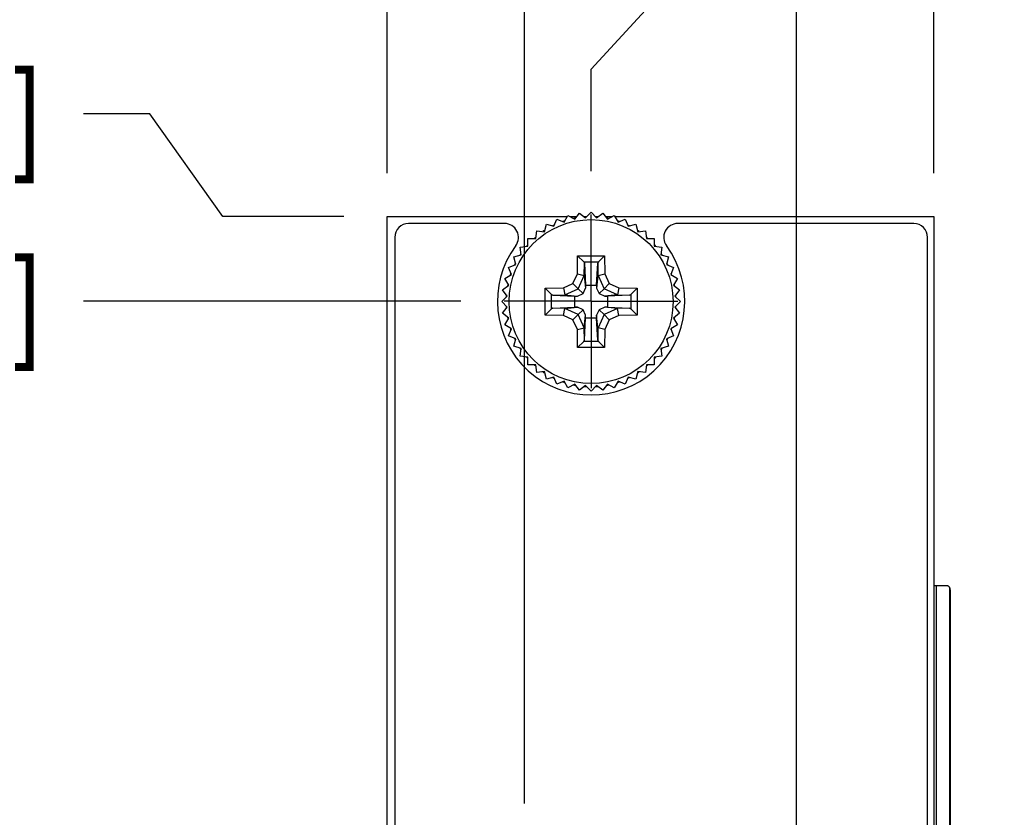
# Model space of a CAD drawing. Header units: inches. Extents: x 0.2 to 16.8, y 0.2 to 10.8.
# Tile 6 of 36: x 4 to 5.5, y 7.3 to 8.5. Entities that reach past the tile are written whole.
import ezdxf

# ---------------------------------------------------------------- set-up
doc = ezdxf.new("R2010")
doc.units = ezdxf.units.IN
doc.header["$LTSCALE"] = 0.935
doc.header["$MEASUREMENT"] = 0
doc.linetypes.add('CENTER', pattern=[0.6, 0.375, -0.075, 0.075, -0.075])
doc.layers.get('0').update_dxf_attribs({"linetype": 'CONTINUOUS'})
doc.layers.add('02___PRT_ALL_AXES', color=7, linetype='CONTINUOUS')
doc.layers.add('DIMENSIONS', color=7, linetype='CONTINUOUS')
doc.styles.get("Standard").update_dxf_attribs({"font": 'txt', "width": 0.8})
doc.dimstyles.new('DIMSTYLE_1', dxfattribs={"dimtxt": 0.125, "dimasz": 0.18, "dimexe": 0.18, "dimexo": 0.0625, "dimgap": 0.09, "dimtad": 0, "dimtih": 1, "dimtoh": 1, "dimdec": 3, "dimzin": 4, "dimdsep": 46, "dimtxsty": 'STANDARD', "dimblk": '_FILLED', "dimblk1": '_FILLED', "dimblk2": '_FILLED', "dimcen": 0.09, "dimadec": 0, "dimazin": 0, "dimtp": 0.01, "dimtm": 0.01, "dimtfac": 1, "dimtdec": 3, "dimtofl": 0, "dimtmove": 0, "dimatfit": 3, "dimldrblk": '_FILLED', "dimfxl": 1, "dimtolj": 1, "dimtzin": 4, "dimarcsym": 0})

# ---------------------------------------------------------------- blocks, each defined once
blk = doc.blocks.new('*D0')
at = {"layer": 'DIMENSIONS', "color": 2, "linetype": 'CONTINUOUS'}
blk.add_line((4.5814, 7.1719), (4.1336, 7.1719), dxfattribs=at)
at = {"layer": 'DIMENSIONS', "color": 2, "linetype": 'CONTINUOUS', "insert": (4.0711, 7.2344), "char_height": 0.125, "width": 1.325, "attachment_point": 3, "line_spacing_factor": 0.9}
blk.add_mtext('-.911{\\Ftxt.shx;\\W1.000000;\\H0.125000; }[23.14]', dxfattribs=at)
blk = doc.blocks.new('_FILLED')
at = {"color": 0, "linetype": 'BYBLOCK'}
blk.add_solid([(0, 0), (-1, 0.1736), (-1, -0.1736)], dxfattribs=at)
blk = doc.blocks.new('*D1')
at = {"layer": 'DIMENSIONS', "color": 2, "linetype": 'CONTINUOUS'}
blk.add_line((4.6775, 8.0829), (4.1336, 8.0829), dxfattribs=at)
at = {"layer": 'DIMENSIONS', "color": 2, "linetype": 'CONTINUOUS', "insert": (4.0711, 8.1454), "char_height": 0.125, "width": 0.825, "attachment_point": 3, "line_spacing_factor": 0.9}
blk.add_mtext('.000{\\Ftxt.shx;\\W1.000000;\\H0.125000; }[0]', dxfattribs=at)
blk = doc.blocks.new('*D2')
at = {"layer": 'DIMENSIONS', "color": 2, "linetype": 'CONTINUOUS'}
blk.add_line((4.9734, 6.8919), (4.1336, 6.8919), dxfattribs=at)
at = {"layer": 'DIMENSIONS', "color": 2, "linetype": 'CONTINUOUS', "insert": (4.0711, 6.9544), "char_height": 0.125, "width": 1.425, "attachment_point": 3, "line_spacing_factor": 0.9}
blk.add_mtext('-1.191{\\Ftxt.shx;\\W1.000000;\\H0.125000; }[30.25]', dxfattribs=at)
blk = doc.blocks.new('*D3')
at = {"layer": 'DIMENSIONS', "color": 2, "linetype": 'CONTINUOUS'}
blk.add_line((4.5814, 6.6119), (4.1336, 6.6119), dxfattribs=at)
at = {"layer": 'DIMENSIONS', "color": 2, "linetype": 'CONTINUOUS', "insert": (4.0711, 6.6744), "char_height": 0.125, "width": 1.425, "attachment_point": 3, "line_spacing_factor": 0.9}
blk.add_mtext('-1.471{\\Ftxt.shx;\\W1.000000;\\H0.125000; }[37.36]', dxfattribs=at)
blk = doc.blocks.new('*D4')
at = {"layer": 'DIMENSIONS', "color": 2, "linetype": 'CONTINUOUS'}
blk.add_line((4.9734, 6.3319), (4.1336, 6.3319), dxfattribs=at)
at = {"layer": 'DIMENSIONS', "color": 2, "linetype": 'CONTINUOUS', "insert": (4.0711, 6.3944), "char_height": 0.125, "width": 1.425, "attachment_point": 3, "line_spacing_factor": 0.9}
blk.add_mtext('-1.751{\\Ftxt.shx;\\W1.000000;\\H0.125000; }[44.48]', dxfattribs=at)
blk = doc.blocks.new('*D5')
at = {"layer": 'DIMENSIONS', "color": 2, "linetype": 'CONTINUOUS'}
blk.add_line((4.5814, 6.0519), (4.1336, 6.0519), dxfattribs=at)
at = {"layer": 'DIMENSIONS', "color": 2, "linetype": 'CONTINUOUS', "insert": (4.0711, 6.1144), "char_height": 0.125, "width": 1.425, "attachment_point": 3, "line_spacing_factor": 0.9}
blk.add_mtext('-2.031{\\Ftxt.shx;\\W1.000000;\\H0.125000; }[51.59]', dxfattribs=at)
blk = doc.blocks.new('*D6')
at = {"layer": 'DIMENSIONS', "color": 2, "linetype": 'CONTINUOUS'}
blk.add_line((4.9734, 5.7719), (4.1336, 5.7719), dxfattribs=at)
at = {"layer": 'DIMENSIONS', "color": 2, "linetype": 'CONTINUOUS', "insert": (4.0711, 5.8344), "char_height": 0.125, "width": 1.325, "attachment_point": 3, "line_spacing_factor": 0.9}
blk.add_mtext('-2.311{\\Ftxt.shx;\\W1.000000;\\H0.125000; }[58.7]', dxfattribs=at)
blk = doc.blocks.new('*D7')
at = {"layer": 'DIMENSIONS', "color": 2, "linetype": 'CONTINUOUS'}
blk.add_line((4.5814, 5.4919), (4.1336, 5.4919), dxfattribs=at)
at = {"layer": 'DIMENSIONS', "color": 2, "linetype": 'CONTINUOUS', "insert": (4.0711, 5.5544), "char_height": 0.125, "width": 1.425, "attachment_point": 3, "line_spacing_factor": 0.9}
blk.add_mtext('-2.591{\\Ftxt.shx;\\W1.000000;\\H0.125000; }[65.81]', dxfattribs=at)
blk = doc.blocks.new('*D8')
at = {"layer": 'DIMENSIONS', "color": 2, "linetype": 'CONTINUOUS'}
blk.add_line((5.0985, 5.2119), (4.1336, 5.2119), dxfattribs=at)
at = {"layer": 'DIMENSIONS', "color": 2, "linetype": 'CONTINUOUS', "insert": (4.0711, 5.2744), "char_height": 0.125, "width": 1.425, "attachment_point": 3, "line_spacing_factor": 0.9}
blk.add_mtext('-2.871{\\Ftxt.shx;\\W1.000000;\\H0.125000; }[72.92]', dxfattribs=at)
blk = doc.blocks.new('*D9')
at = {"layer": 'DIMENSIONS', "color": 2, "linetype": 'CONTINUOUS'}
blk.add_line((4.9734, 5.2119), (4.1336, 5.2119), dxfattribs=at)
at = {"layer": 'DIMENSIONS', "color": 2, "linetype": 'CONTINUOUS', "insert": (4.0711, 5.2744), "char_height": 0.125, "width": 1.425, "attachment_point": 3, "line_spacing_factor": 0.9}
blk.add_mtext('-2.871{\\Ftxt.shx;\\W1.000000;\\H0.125000; }[72.92]', dxfattribs=at)
blk = doc.blocks.new('*D10')
at = {"layer": 'DIMENSIONS', "color": 2, "linetype": 'CONTINUOUS'}
blk.add_line((4.5814, 4.9319), (4.1336, 4.9319), dxfattribs=at)
at = {"layer": 'DIMENSIONS', "color": 2, "linetype": 'CONTINUOUS', "insert": (4.0711, 4.9944), "char_height": 0.125, "width": 1.425, "attachment_point": 3, "line_spacing_factor": 0.9}
blk.add_mtext('-3.151{\\Ftxt.shx;\\W1.000000;\\H0.125000; }[80.04]', dxfattribs=at)
blk = doc.blocks.new('*D11')
at = {"layer": 'DIMENSIONS', "color": 2, "linetype": 'CONTINUOUS'}
blk.add_line((4.9734, 4.6519), (4.1336, 4.6519), dxfattribs=at)
at = {"layer": 'DIMENSIONS', "color": 2, "linetype": 'CONTINUOUS', "insert": (4.0711, 4.7144), "char_height": 0.125, "width": 1.425, "attachment_point": 3, "line_spacing_factor": 0.9}
blk.add_mtext('-3.431{\\Ftxt.shx;\\W1.000000;\\H0.125000; }[87.15]', dxfattribs=at)
blk = doc.blocks.new('*D12')
at = {"layer": 'DIMENSIONS', "color": 2, "linetype": 'CONTINUOUS'}
blk.add_line((4.5854, 4.1639), (4.1336, 4.1639), dxfattribs=at)
at = {"layer": 'DIMENSIONS', "color": 2, "linetype": 'CONTINUOUS', "insert": (4.0711, 4.2264), "char_height": 0.125, "width": 1.725, "attachment_point": 3, "line_spacing_factor": 0.9}
blk.add_mtext('2X -3.919{\\Ftxt.shx;\\W1.000000;\\H0.125000; }[99.54]', dxfattribs=at)
blk = doc.blocks.new('*D13')
at = {"layer": 'DIMENSIONS', "color": 2, "linetype": 'CONTINUOUS'}
blk.add_line((4.6775, 3.2604), (4.1336, 3.2604), dxfattribs=at)
at = {"layer": 'DIMENSIONS', "color": 2, "linetype": 'CONTINUOUS', "insert": (4.0711, 3.3229), "char_height": 0.125, "width": 1.525, "attachment_point": 3, "line_spacing_factor": 0.9}
blk.add_mtext('-4.823{\\Ftxt.shx;\\W1.000000;\\H0.125000; }[122.49]', dxfattribs=at)
blk = doc.blocks.new('*D14')
at = {"layer": 'DIMENSIONS', "color": 2, "linetype": 'CONTINUOUS'}
for p, q in [((4.2292, 8.3531), (4.1336, 8.3531)), ((4.3344, 8.2049), (4.2292, 8.3531)), ((4.5086, 8.2049), (4.3344, 8.2049))]:
    blk.add_line(p, q, dxfattribs=at)
at = {"layer": 'DIMENSIONS', "color": 2, "linetype": 'CONTINUOUS', "insert": (4.0711, 8.4156), "char_height": 0.125, "width": 1.025, "attachment_point": 3, "line_spacing_factor": 0.9}
blk.add_mtext('.122{\\Ftxt.shx;\\W1.000000;\\H0.125000; }[3.1]', dxfattribs=at)
blk = doc.blocks.new('*D15')
at = {"layer": 'DIMENSIONS', "color": 2, "linetype": 'CONTINUOUS'}
blk.add_line((5.3591, 8.2674), (5.3591, 8.6486), dxfattribs=at)
at = {"layer": 'DIMENSIONS', "color": 2, "linetype": 'CONTINUOUS', "insert": (5.2966, 8.7111), "char_height": 0.125, "width": 1.225, "attachment_point": 1, "rotation": 90, "line_spacing_factor": 0.9}
blk.add_mtext('.494{\\Ftxt.shx;\\W1.000000;\\H0.125000; }[12.55]', dxfattribs=at)
blk = doc.blocks.new('*D16')
at = {"layer": 'DIMENSIONS', "color": 2, "linetype": 'CONTINUOUS'}
for p, q in [((4.949, 8.5082), (4.949, 8.6486)), ((4.8651, 8.4171), (4.949, 8.5082)), ((4.8651, 8.2705), (4.8651, 8.4171))]:
    blk.add_line(p, q, dxfattribs=at)
at = {"layer": 'DIMENSIONS', "color": 2, "linetype": 'CONTINUOUS', "insert": (4.8865, 8.7111), "char_height": 0.125, "width": 1.125, "attachment_point": 1, "rotation": 90, "line_spacing_factor": 0.9}
blk.add_mtext('2X .000{\\Ftxt.shx;\\W1.000000;\\H0.125000; }[0]', dxfattribs=at)
blk = doc.blocks.new('*D17')
at = {"layer": 'DIMENSIONS', "color": 2, "linetype": 'CONTINUOUS'}
blk.add_line((4.5711, 8.2674), (4.5711, 8.6486), dxfattribs=at)
at = {"layer": 'DIMENSIONS', "color": 2, "linetype": 'CONTINUOUS', "insert": (4.5086, 8.7111), "char_height": 0.125, "width": 1.325, "attachment_point": 1, "rotation": 90, "line_spacing_factor": 0.9}
blk.add_mtext('- .294{\\Ftxt.shx;\\W1.000000;\\H0.125000; }[7.47]', dxfattribs=at)
blk = doc.blocks.new('*D20')
at = {"layer": 'DIMENSIONS', "color": 2, "linetype": 'CONTINUOUS'}
blk.add_line((4.769, 7.3595), (4.769, 8.6486), dxfattribs=at)
at = {"layer": 'DIMENSIONS', "color": 2, "linetype": 'CONTINUOUS', "insert": (4.7065, 8.7111), "char_height": 0.125, "width": 1.525, "attachment_point": 1, "rotation": 90, "line_spacing_factor": 0.9}
blk.add_mtext('5X -.096{\\Ftxt.shx;\\W1.000000;\\H0.125000; }[2.44]', dxfattribs=at)
blk = doc.blocks.new('*D21')
at = {"layer": 'DIMENSIONS', "color": 2, "linetype": 'CONTINUOUS'}
blk.add_line((5.161, 7.0795), (5.161, 8.6486), dxfattribs=at)
at = {"layer": 'DIMENSIONS', "color": 2, "linetype": 'CONTINUOUS', "insert": (5.0985, 8.7111), "char_height": 0.125, "width": 1.425, "attachment_point": 1, "rotation": 90, "line_spacing_factor": 0.9}
blk.add_mtext('5X .296{\\Ftxt.shx;\\W1.000000;\\H0.125000; }[7.52]', dxfattribs=at)

msp = doc.modelspace()

# ---------------------------------------------------------------- linework, layer by layer
at = {"color": 7, "linetype": 'CONTINUOUS'}
for p, q in [((4.5711, 3.1379), (4.5711, 8.2049)), ((4.5711, 8.2049), (4.8307, 8.2049)), ((4.8262, 8.197), (4.8318, 8.2067)), ((4.8318, 8.2067), (4.8415, 8.2011)), ((4.835, 8.2049), (4.8444, 8.2049)), ((4.8415, 8.2011), (4.8483, 8.21)), ((4.8483, 8.21), (4.8572, 8.2032)), ((4.855, 8.2049), (4.8589, 8.2049)), ((4.8572, 8.2032), (4.8651, 8.2111)), ((4.8651, 8.2111), (4.873, 8.2032)), ((4.8713, 8.2049), (4.8752, 8.2049)), ((4.873, 8.2032), (4.8819, 8.21)), ((4.8819, 8.21), (4.8887, 8.2011)), ((4.8858, 8.2049), (4.8952, 8.2049)), ((4.8887, 8.2011), (4.8984, 8.2067)), ((4.8984, 8.2067), (4.904, 8.197)), ((4.8995, 8.2049), (5.3591, 8.2049)), ((5.3591, 8.2049), (5.3591, 3.1379)), ((4.7404, 8.1949), (4.6021, 8.1949)), ((4.7978, 8.183), (4.8007, 8.1938)), ((4.8007, 8.1938), (4.8115, 8.1909)), ((4.8115, 8.1909), (4.8158, 8.2013)), ((4.8158, 8.2013), (4.8262, 8.197)), ((4.904, 8.197), (4.9144, 8.2013)), ((4.9144, 8.2013), (4.9187, 8.1909)), ((4.9187, 8.1909), (4.9295, 8.1938)), ((4.9295, 8.1938), (4.9324, 8.183)), ((5.3301, 8.1949), (4.9898, 8.1949)), ((4.5821, 8.1749), (4.5821, 3.1679)), ((4.7853, 8.1734), (4.7867, 8.1845)), ((4.7867, 8.1845), (4.7978, 8.183)), ((4.9324, 8.183), (4.9435, 8.1845)), ((4.9435, 8.1845), (4.9449, 8.1734)), ((5.3501, 3.1679), (5.3501, 8.1749)), ((4.763, 8.1607), (4.7741, 8.1622)), ((4.7644, 8.1496), (4.763, 8.1607)), ((4.7741, 8.1622), (4.7741, 8.1734)), ((4.7741, 8.1734), (4.7853, 8.1734)), ((4.9449, 8.1734), (4.9561, 8.1734)), ((4.9561, 8.1734), (4.9561, 8.1622)), ((4.9561, 8.1622), (4.9672, 8.1607)), ((4.9672, 8.1607), (4.9658, 8.1496)), ((4.7536, 8.1467), (4.7644, 8.1496)), ((4.7565, 8.1359), (4.7536, 8.1467)), ((4.8457, 8.1486), (4.8546, 8.1396)), ((4.8757, 8.1396), (4.8845, 8.1486)), ((4.9658, 8.1496), (4.9766, 8.1467)), ((4.9766, 8.1467), (4.9737, 8.1359)), ((4.7462, 8.1316), (4.7565, 8.1359)), ((4.7504, 8.1213), (4.7462, 8.1316)), ((4.8555, 8.1376), (4.8572, 8.1059)), ((4.873, 8.1059), (4.8747, 8.1376)), ((4.9737, 8.1359), (4.984, 8.1316)), ((4.984, 8.1316), (4.9798, 8.1213)), ((4.7407, 8.1157), (4.7504, 8.1213)), ((4.8453, 8.1224), (4.8551, 8.1202)), ((4.8551, 8.1202), (4.8552, 8.1201)), ((4.8552, 8.1201), (4.8572, 8.1019)), ((4.875, 8.1201), (4.873, 8.1019)), ((4.875, 8.1201), (4.8751, 8.1202)), ((4.8751, 8.1202), (4.8849, 8.1224)), ((4.9798, 8.1213), (4.9895, 8.1157)), ((4.7375, 8.0992), (4.7463, 8.106)), ((4.7463, 8.106), (4.7407, 8.1157)), ((4.839, 8.1084), (4.8465, 8.1009)), ((4.8572, 8.1059), (4.8572, 8.1019)), ((4.8572, 8.1059), (4.873, 8.1059)), ((4.873, 8.1059), (4.873, 8.1019)), ((4.8912, 8.1084), (4.8837, 8.1009)), ((4.9895, 8.1157), (4.9839, 8.106)), ((4.9839, 8.106), (4.9927, 8.0992)), ((4.7364, 8.0824), (4.7443, 8.0903)), ((4.7443, 8.0903), (4.7375, 8.0992)), ((4.7989, 8.1017), (4.8078, 8.0929)), ((4.8098, 8.0919), (4.8416, 8.0902)), ((4.8251, 8.1022), (4.8272, 8.0923)), ((4.8274, 8.0922), (4.8272, 8.0923)), ((4.8274, 8.0922), (4.8455, 8.0903)), ((4.8416, 8.0902), (4.8455, 8.0903)), ((4.8416, 8.0745), (4.8416, 8.0902)), ((4.8455, 8.0903), (4.8536, 8.0939)), ((4.8465, 8.1009), (4.8536, 8.0939)), ((4.8536, 8.0939), (4.8572, 8.1019)), ((4.873, 8.1019), (4.8766, 8.0939)), ((4.8837, 8.1009), (4.8766, 8.0939)), ((4.8766, 8.0939), (4.8847, 8.0903)), ((4.9028, 8.0922), (4.8847, 8.0903)), ((4.8847, 8.0903), (4.8886, 8.0902)), ((4.9204, 8.0919), (4.8886, 8.0902)), ((4.8886, 8.0902), (4.8886, 8.0745)), ((4.903, 8.0923), (4.9028, 8.0922)), ((4.9051, 8.1022), (4.903, 8.0923)), ((4.9313, 8.1017), (4.9224, 8.0929)), ((4.9927, 8.0992), (4.9859, 8.0903)), ((4.9859, 8.0903), (4.9938, 8.0824)), ((4.7443, 8.0744), (4.7364, 8.0824)), ((4.9938, 8.0824), (4.9859, 8.0744)), ((4.7375, 8.0656), (4.7443, 8.0744)), ((4.7463, 8.0587), (4.7375, 8.0656)), ((4.7989, 8.063), (4.8078, 8.0718)), ((4.8098, 8.0728), (4.8416, 8.0745)), ((4.8251, 8.0625), (4.8272, 8.0724)), ((4.8272, 8.0724), (4.8274, 8.0725)), ((4.8274, 8.0725), (4.8455, 8.0744)), ((4.839, 8.0563), (4.8465, 8.0638)), ((4.8455, 8.0744), (4.8416, 8.0745)), ((4.8536, 8.0708), (4.8455, 8.0744)), ((4.8465, 8.0638), (4.8536, 8.0708)), ((4.8572, 8.0628), (4.8536, 8.0708)), ((4.8552, 8.0447), (4.8572, 8.0628)), ((4.8572, 8.0588), (4.8572, 8.0628)), ((4.8766, 8.0708), (4.873, 8.0628)), ((4.873, 8.0628), (4.873, 8.0588)), ((4.875, 8.0447), (4.873, 8.0628)), ((4.8847, 8.0744), (4.8766, 8.0708)), ((4.8837, 8.0638), (4.8766, 8.0708)), ((4.8912, 8.0563), (4.8837, 8.0638)), ((4.8886, 8.0745), (4.8847, 8.0744)), ((4.9028, 8.0725), (4.8847, 8.0744)), ((4.8886, 8.0745), (4.9204, 8.0728)), ((4.9028, 8.0725), (4.903, 8.0724)), ((4.9051, 8.0625), (4.903, 8.0724)), ((4.9313, 8.063), (4.9224, 8.0718)), ((4.9927, 8.0656), (4.9839, 8.0587)), ((4.9859, 8.0744), (4.9927, 8.0656)), ((4.7407, 8.049), (4.7463, 8.0587)), ((4.7504, 8.0434), (4.7407, 8.049)), ((4.8555, 8.0271), (4.8572, 8.0588)), ((4.873, 8.0588), (4.8572, 8.0588)), ((4.8747, 8.0271), (4.873, 8.0588)), ((4.9895, 8.049), (4.9798, 8.0434)), ((4.9839, 8.0587), (4.9895, 8.049)), ((4.7462, 8.0331), (4.7504, 8.0434)), ((4.7565, 8.0288), (4.7462, 8.0331)), ((4.8453, 8.0423), (4.8551, 8.0445)), ((4.8552, 8.0447), (4.8551, 8.0445)), ((4.8751, 8.0445), (4.875, 8.0447)), ((4.8849, 8.0423), (4.8751, 8.0445)), ((4.984, 8.0331), (4.9737, 8.0288)), ((4.9798, 8.0434), (4.984, 8.0331)), ((4.7536, 8.018), (4.7565, 8.0288)), ((4.7644, 8.0151), (4.7536, 8.018)), ((4.8457, 8.0161), (4.8545, 8.0251)), ((4.8845, 8.0161), (4.8756, 8.0251)), ((4.9766, 8.018), (4.9658, 8.0151)), ((4.9737, 8.0288), (4.9766, 8.018)), ((4.763, 8.004), (4.7644, 8.0151)), ((4.7741, 8.0025), (4.763, 8.004)), ((4.9672, 8.004), (4.9561, 8.0025)), ((4.9658, 8.0151), (4.9672, 8.004)), ((4.7741, 7.9913), (4.7741, 8.0025)), ((4.7853, 7.9913), (4.7741, 7.9913)), ((4.7867, 7.9802), (4.7853, 7.9913)), ((4.9449, 7.9913), (4.9435, 7.9802)), ((4.9561, 7.9913), (4.9449, 7.9913)), ((4.9561, 8.0025), (4.9561, 7.9913)), ((4.7978, 7.9817), (4.7867, 7.9802)), ((4.8007, 7.9709), (4.7978, 7.9817)), ((4.9324, 7.9817), (4.9295, 7.9709)), ((4.9435, 7.9802), (4.9324, 7.9817)), ((4.8115, 7.9738), (4.8007, 7.9709)), ((4.8158, 7.9634), (4.8115, 7.9738)), ((4.8262, 7.9677), (4.8158, 7.9634)), ((4.8318, 7.958), (4.8262, 7.9677)), ((4.8415, 7.9636), (4.8318, 7.958)), ((4.8483, 7.9547), (4.8415, 7.9636)), ((4.8572, 7.9615), (4.8483, 7.9547)), ((4.8651, 7.9536), (4.8572, 7.9615)), ((4.873, 7.9615), (4.8651, 7.9536)), ((4.8819, 7.9547), (4.873, 7.9615)), ((4.8887, 7.9636), (4.8819, 7.9547)), ((4.8984, 7.958), (4.8887, 7.9636)), ((4.904, 7.9677), (4.8984, 7.958)), ((4.9144, 7.9634), (4.904, 7.9677)), ((4.9187, 7.9738), (4.9144, 7.9634)), ((4.9295, 7.9709), (4.9187, 7.9738)), ((5.3783, 7.6729), (5.3591, 7.6729)), ((5.3827, 7.6674), (5.3827, 7.2899))]:
    msp.add_line(p, q, dxfattribs=at)
at = {"color": 9, "linetype": 'CONTINUOUS'}
for p, q in [((4.8453, 8.1224), (4.8457, 8.1486)), ((4.8457, 8.1486), (4.8845, 8.1486)), ((4.8845, 8.1486), (4.8849, 8.1224)), ((4.8545, 8.1396), (4.8756, 8.1396)), ((4.8552, 8.1201), (4.8555, 8.1376)), ((4.8747, 8.1376), (4.875, 8.1201)), ((4.839, 8.1084), (4.8453, 8.1224)), ((4.8465, 8.1009), (4.8551, 8.1202)), ((4.8751, 8.1202), (4.8837, 8.1009)), ((4.8849, 8.1224), (4.8912, 8.1084)), ((4.8251, 8.1022), (4.839, 8.1084)), ((4.8912, 8.1084), (4.9051, 8.1022)), ((4.7989, 8.1017), (4.8251, 8.1022)), ((4.7989, 8.063), (4.7989, 8.1017)), ((4.8078, 8.0718), (4.8078, 8.0929)), ((4.8098, 8.0919), (4.8274, 8.0922)), ((4.8272, 8.0923), (4.8465, 8.1009)), ((4.903, 8.0923), (4.8837, 8.1009)), ((4.9028, 8.0922), (4.9204, 8.0919)), ((4.9051, 8.1022), (4.9313, 8.1017)), ((4.9224, 8.0929), (4.9224, 8.0718)), ((4.9313, 8.1017), (4.9313, 8.063)), ((4.8251, 8.0625), (4.7989, 8.063)), ((4.8274, 8.0725), (4.8098, 8.0728)), ((4.839, 8.0563), (4.8251, 8.0625)), ((4.8465, 8.0638), (4.8272, 8.0724)), ((4.8551, 8.0445), (4.8465, 8.0638)), ((4.8837, 8.0638), (4.8751, 8.0445)), ((4.903, 8.0724), (4.8837, 8.0638)), ((4.9051, 8.0625), (4.8912, 8.0563)), ((4.9204, 8.0728), (4.9028, 8.0725)), ((4.9313, 8.063), (4.9051, 8.0625)), ((4.8453, 8.0423), (4.839, 8.0563)), ((4.8912, 8.0563), (4.8849, 8.0423)), ((4.8457, 8.0161), (4.8453, 8.0423)), ((4.8555, 8.0271), (4.8552, 8.0447)), ((4.875, 8.0447), (4.8747, 8.0271)), ((4.8849, 8.0423), (4.8845, 8.0161)), ((4.8756, 8.0251), (4.8545, 8.0251)), ((4.8845, 8.0161), (4.8457, 8.0161)), ((5.3625, 7.6729), (5.3625, 3.6749)), ((5.3815, 7.6712), (5.3815, 7.2899))]:
    msp.add_line(p, q, dxfattribs=at)
at = {"color": 7, "linetype": 'CONTINUOUS'}
msp.add_circle((4.8651, 8.0824), 0.1181, dxfattribs=at)
for centre, radius, start, end in [((4.8651, 8.0826), 0.1222, 100.5449, 101.998), ((4.8651, 8.0818), 0.1231, 93.0254, 94.4434), ((4.8651, 8.0827), 0.1221, 85.5488, 86.9777), ((4.8651, 8.0822), 0.1226, 78.018, 79.4667), ((4.6021, 8.1749), 0.02, 90, 180), ((4.7404, 8.1749), 0.02, 323.5908, 90), ((4.8654, 8.0818), 0.1231, 115.5166, 116.9612), ((4.8651, 8.0823), 0.1226, 108.0357, 109.4461), ((4.8651, 8.0824), 0.1224, 70.54, 71.9519), ((4.8651, 8.0823), 0.1225, 63.0449, 64.4965), ((4.9898, 8.1749), 0.02, 90, 216.4092), ((5.3301, 8.1749), 0.02, 0, 90), ((4.8655, 8.0818), 0.1232, 131.2485, 131.9432), ((4.8656, 8.0818), 0.1232, 130.54, 131.2485), ((4.8644, 8.0834), 0.1213, 123.033, 124.4996), ((4.8652, 8.0825), 0.1223, 55.5031, 56.9571), ((4.8652, 8.0825), 0.1224, 48.7471, 49.4606), ((4.8652, 8.0825), 0.1223, 48.0474, 48.7471), ((4.8651, 8.0829), 0.135, 143.5908, 36.4092), ((4.8649, 8.0825), 0.1223, 138.0257, 139.4784), ((4.8649, 8.0822), 0.1228, 40.5382, 41.9849), ((4.865, 8.0824), 0.1224, 146.2284, 146.963), ((4.8652, 8.0823), 0.1226, 145.5385, 146.2284), ((4.8651, 8.0824), 0.1225, 33.7498, 34.4404), ((4.8649, 8.0822), 0.1227, 33.0172, 33.7498), ((4.8655, 8.0822), 0.1229, 153.0313, 154.4514), ((4.8655, 8.0825), 0.1221, 25.5546, 26.9839), ((4.8648, 8.0825), 0.1222, 160.5339, 161.9878), ((4.8645, 8.0821), 0.1232, 18.0203, 19.4625), ((4.8652, 8.0823), 0.1226, 168.0439, 169.4541), ((4.8657, 8.0825), 0.1218, 10.5257, 11.9446), ((4.8652, 8.0824), 0.1226, 175.5049, 176.9558), ((4.8647, 8.0823), 0.1229, 3.0595, 4.5067), ((4.8652, 8.0824), 0.1226, 183.0442, 184.4951), ((4.8647, 8.0824), 0.1229, 355.4933, 356.9405), ((4.8652, 8.0824), 0.1226, 190.5459, 191.9561), ((4.8657, 8.0822), 0.1218, 348.0554, 349.4743), ((4.8648, 8.0822), 0.1222, 198.0122, 199.4661), ((4.8645, 8.0826), 0.1232, 340.5375, 341.9797), ((4.8655, 8.0825), 0.1229, 205.5486, 206.9687), ((4.8655, 8.0822), 0.1221, 333.0161, 334.4454), ((4.865, 8.0823), 0.1224, 213.037, 213.7716), ((4.8652, 8.0825), 0.1226, 213.7716, 214.4615), ((4.8651, 8.0824), 0.1225, 325.5596, 326.2502), ((4.8649, 8.0825), 0.1227, 326.2502, 326.9828), ((4.8649, 8.0822), 0.1223, 220.5216, 221.9743), ((4.8655, 8.0829), 0.1232, 228.0568, 228.7515), ((4.8656, 8.0829), 0.1232, 228.7515, 229.46), ((4.8652, 8.0823), 0.1224, 310.5394, 311.2529), ((4.8652, 8.0822), 0.1223, 311.2529, 311.9526), ((4.8649, 8.0825), 0.1228, 318.0151, 319.4618), ((4.8644, 8.0813), 0.1213, 235.5004, 236.967), ((4.8652, 8.0822), 0.1223, 303.0429, 304.4969), ((4.8654, 8.0829), 0.1231, 243.0388, 244.4834), ((4.8651, 8.0824), 0.1226, 250.5539, 251.9643), ((4.8651, 8.0821), 0.1222, 258.002, 259.4551), ((4.8651, 8.0825), 0.1226, 280.5333, 281.982), ((4.8651, 8.0823), 0.1224, 288.0481, 289.46), ((4.8651, 8.0824), 0.1225, 295.5035, 296.9551), ((4.8651, 8.0829), 0.1231, 265.5566, 266.9746), ((4.8651, 8.082), 0.1221, 273.0223, 274.4512)]:
    msp.add_arc(centre, radius, start, end, dxfattribs=at)
msp.add_ellipse((4.9202, 8.1019), major_axis=(-0.0001, 0.01), ratio=0.487612, start_param=-3.117853, end_param=-2.698974, dxfattribs=at)
for points, knots in [([(4.8545, 8.1396), (4.8546, 8.1395), (4.8547, 8.1394), (4.8548, 8.1393), (4.8549, 8.1391), (4.855, 8.139), (4.8551, 8.1389), (4.8553, 8.1387), (4.8554, 8.1384), (4.8554, 8.1382), (4.8555, 8.1379), (4.8555, 8.1377), (4.8555, 8.1376)], [0, 0, 0, 0, 0.143289, 0.213405, 0.28191, 0.34846, 0.412986, 0.537158, 0.656765, 0.7733, 0.887455, 1, 1, 1, 1]), ([(4.8756, 8.1396), (4.8756, 8.1395), (4.8754, 8.1394), (4.8753, 8.1392), (4.8752, 8.139), (4.8751, 8.1389), (4.875, 8.1387), (4.8748, 8.1384), (4.8748, 8.1382), (4.8747, 8.1379), (4.8747, 8.1377), (4.8747, 8.1376)], [0, 0, 0, 0, 0.141114, 0.274561, 0.339502, 0.403654, 0.529499, 0.651607, 0.770047, 0.885813, 1, 1, 1, 1]), ([(4.8078, 8.0929), (4.808, 8.0928), (4.8083, 8.0925), (4.8088, 8.0922), (4.8093, 8.092), (4.8096, 8.092), (4.8098, 8.0919)], [0, 0, 0, 0, 0.277988, 0.533408, 0.771757, 1, 1, 1, 1]), ([(4.8098, 8.0728), (4.8097, 8.0728), (4.8096, 8.0727), (4.8093, 8.0727), (4.809, 8.0726), (4.8088, 8.0725), (4.8086, 8.0724), (4.8084, 8.0723), (4.8083, 8.0722), (4.8081, 8.072), (4.8079, 8.0719), (4.8078, 8.0718)], [0, 0, 0, 0, 0.114186, 0.229951, 0.34839, 0.470487, 0.596314, 0.660458, 0.725405, 0.858885, 1, 1, 1, 1]), ([(4.9224, 8.0718), (4.9222, 8.0719), (4.9219, 8.0722), (4.9214, 8.0725), (4.9209, 8.0727), (4.9206, 8.0728), (4.9204, 8.0728)], [0, 0, 0, 0, 0.277988, 0.533408, 0.771757, 1, 1, 1, 1]), ([(4.8545, 8.0251), (4.8547, 8.0252), (4.8549, 8.0255), (4.8553, 8.026), (4.8554, 8.0265), (4.8555, 8.0269), (4.8555, 8.0271)], [0, 0, 0, 0, 0.277988, 0.533408, 0.771757, 1, 1, 1, 1]), ([(4.8747, 8.0271), (4.8747, 8.027), (4.8747, 8.0268), (4.8748, 8.0266), (4.8748, 8.0263), (4.875, 8.0261), (4.8751, 8.0259), (4.8752, 8.0257), (4.8753, 8.0255), (4.8754, 8.0253), (4.8756, 8.0252), (4.8756, 8.0251)], [0, 0, 0, 0, 0.114186, 0.229951, 0.34839, 0.470487, 0.596314, 0.660458, 0.725405, 0.858885, 1, 1, 1, 1]), ([(5.3815, 7.6712), (5.3812, 7.6714), (5.3808, 7.6718), (5.3803, 7.6722), (5.3799, 7.6724), (5.3795, 7.6726), (5.3791, 7.6728), (5.3787, 7.6728), (5.3784, 7.6729), (5.3783, 7.6729)], [0, 0, 0, 0, 0.291878, 0.424647, 0.549767, 0.668399, 0.781913, 0.891873, 1, 1, 1, 1]), ([(5.3827, 7.6675), (5.3827, 7.6678), (5.3827, 7.6685), (5.3825, 7.6694), (5.3822, 7.67), (5.382, 7.6704), (5.3818, 7.6708), (5.3816, 7.671), (5.3815, 7.6712)], [0, 0, 0, 0, 0.279849, 0.533987, 0.653966, 0.770721, 0.88559, 1, 1, 1, 1])]:
    msp.add_open_spline(points, degree=3, knots=knots, dxfattribs=at)
at = {"layer": '02___PRT_ALL_AXES', "color": 7, "linetype": 'CENTER'}
for q in [(4.8651, 8.208), (4.74, 8.0829), (4.8651, 7.9578), (4.9902, 8.0829)]:
    msp.add_line((4.8651, 8.0829), q, dxfattribs=at)

# ---------------------------------------------------------------- dimensions: what is measured, and where the dimension line sits
at = {"layer": 'DIMENSIONS', "color": 2, "linetype": 'CONTINUOUS'}
for feature_location, offset, dtype, origin, text, picture, middle in [((4.769, 7.3595), (0, 1.2891), 1, (4.8651, 7.297), '5X -<>', '*D20', (4.769, 9.4736)), ((5.161, 7.0795), (0, 1.5691), 1, (4.8651, 7.017), '5X <>', '*D21', (5.161, 9.4236)), ((4.5711, 8.2674), (0, 0.3812), 1, (4.8651, 8.2049), '- <>', '*D17', (4.5711, 9.3736)), ((4.8651005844, 8.2704547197), (0.0838638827, 0.3781400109), 0, (4.8651005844, 8.2079547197), '2X <>', '*D16', (4.9489644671, 9.2735947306)), ((4.5854, 4.1639), (-0.4518, 0), 0, (4.6479, 8.0829), '2X -<>', '*D12', (2.9586, 4.1639)), ((4.6775005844, 3.2603547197), (-0.5439, 0), 0, (4.7400005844, 8.0828547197), '-<>', '*D13', (3.0586005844, 3.2603547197)), ((4.9734, 6.8919), (-0.8398, 0), 0, (5.0359, 8.0829), '-<>', '*D2', (3.1086, 6.8919)), ((4.5814, 6.6119), (-0.4478, 0), 0, (4.6439, 8.0829), '-<>', '*D3', (3.1086, 6.6119)), ((4.9734, 6.3319), (-0.8398, 0), 0, (5.0359, 8.0829), '-<>', '*D4', (3.1086, 6.3319)), ((4.5814, 6.0519), (-0.4478, 0), 0, (4.6439, 8.0829), '-<>', '*D5', (3.1086, 6.0519)), ((4.5814, 5.4919), (-0.4478, 0), 0, (4.6439, 8.0829), '-<>', '*D7', (3.1086, 5.4919)), ((5.0985, 5.2119), (-0.9649, 0), 0, (5.161, 8.0829), '-<>', '*D8', (3.1086, 5.2119)), ((4.9734, 5.2119), (-0.8398, 0), 0, (5.0359, 8.0829), '-<>', '*D9', (3.1086, 5.2119)), ((4.5814, 4.9319), (-0.4478, 0), 0, (4.6439, 8.0829), '-<>', '*D10', (3.1086, 4.9319)), ((4.9734, 4.6519), (-0.8398, 0), 0, (5.0359, 8.0829), '-<>', '*D11', (3.1086, 4.6519)), ((4.5814, 7.1719), (-0.4478, 0), 0, (4.74, 8.0829), '-<>', '*D0', (3.2086, 7.1719)), ((4.9734, 5.7719), (-0.8398, 0), 0, (5.0359, 8.0829), '-<>', '*D6', (3.1586, 5.7719))]:
    dim = msp.add_ordinate_dim(feature_location=feature_location, offset=offset, dtype=dtype, origin=origin, text=text, dimstyle='DIMSTYLE_1', dxfattribs=at)
    dim.commit()
    dim.dimension.update_dxf_attribs({"geometry": picture, "text_midpoint": middle})
for feature_location, offset, dtype, origin, picture, middle in [((5.3591, 8.2674), (0, 0.3812), 1, (4.8651, 8.208), '*D15', (5.3591, 9.3236)), ((4.5086, 8.2049), (-0.375, 0.1482), 0, (4.5711, 8.0829), '*D14', (3.3086, 8.3531)), ((4.6775005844, 8.0828547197), (-0.5439, 0), 0, (4.7400005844, 8.0828547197), '*D1', (3.4086005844, 8.0828547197))]:
    dim = msp.add_ordinate_dim(feature_location=feature_location, offset=offset, dtype=dtype, origin=origin, dimstyle='DIMSTYLE_1', dxfattribs=at)
    dim.commit()
    dim.dimension.update_dxf_attribs({"geometry": picture, "text_midpoint": middle})

doc.saveas('drawing.dxf')
